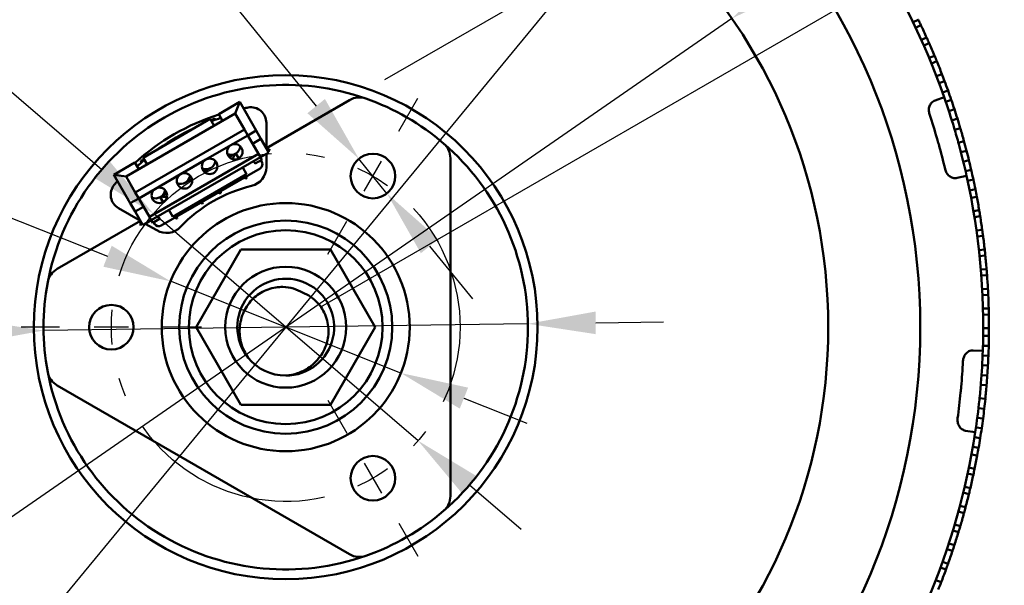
# Model space of a CAD drawing. Header units: millimetres. Extents: x 0 to 420, y 0 to 297.
# Tile 5 of 93: x 88 to 138, y 165 to 194. Entities that reach past the tile are written whole.
import ezdxf

# ---------------------------------------------------------------- set-up
doc = ezdxf.new("R2010")
doc.units = ezdxf.units.MM
doc.header["$LTSCALE"] = 0.75
doc.linetypes.add('CENTER2', pattern=[28.575, 19.05, -3.175, 3.175, -3.175])
for name, color, linetype, lineweight in [('FD_Dimensions', 7, 'Continuous', 25), ('Smart Centers', 7, 'CENTER2', 25), ('Visible', 7, 'Continuous', 50)]:
    doc.layers.add(name, color=color, linetype=linetype, lineweight=lineweight)
doc.styles.get("Standard").update_dxf_attribs({"font": 'arial.ttf'})
doc.dimstyles.new('Dim-ISO-25', dxfattribs={"dimtxt": 3.5, "dimasz": 3.5, "dimexe": 2.1, "dimexo": 2.1, "dimgap": 1.4, "dimtad": 1, "dimzin": 12, "dimdsep": 46, "dimtxsty": 'Standard', "dimcen": 0, "dimazin": 3, "dimtp": 0.1, "dimtm": 0.1, "dimtfac": 0.714286, "dimtmove": 0, "dimatfit": 3, "dimfxl": 1, "dimtzin": 12, "dimarcsym": 0})

# ---------------------------------------------------------------- blocks, each defined once
blk = doc.blocks.new('*D29')
at = {"layer": 'Defpoints', "color": 0, "transparency": 16777216}
for p in [(148.031459, 205.475953), (104.571078, 190.199045), (101.271244, 178.47893)]:
    blk.add_point(p, dxfattribs=at)
at = {"layer": 'FD_Dimensions', "color": 0, "lineweight": -2, "transparency": 16777216}
for p, q in [((142.031459, 215.868258), (140.281459, 218.899347)), ((106.389731, 191.249045), (145.600112, 213.887169)), ((143.781459, 212.837169), (148.031459, 205.475953)), ((103.089897, 179.52893), (149.850112, 206.525953)), ((149.781459, 202.444864), (156.133028, 191.443624))]:
    blk.add_line(p, q, dxfattribs=at)
at = {"layer": 'FD_Dimensions', "color": 0, "transparency": 16777216}
for points in [[(142.53664, 216.159925), (141.526277, 215.576591), (143.781459, 212.837169)], [(150.28664, 202.736531), (149.276277, 202.153198), (148.031459, 205.475953)]]:
    blk.add_solid(points, dxfattribs=at)
at = {"layer": 'FD_Dimensions', "color": 0, "transparency": 16777216, "insert": (156.592271, 197.022203), "char_height": 3.5, "attachment_point": 5, "rotation": 300.0000116}
blk.add_mtext('8.5', dxfattribs=at)
blk = doc.blocks.new('*D30')
at = {"layer": 'Defpoints', "color": 0, "transparency": 16777216}
for p in [(122.10709, 203.746103), (80.435397, 153.211758)]:
    blk.add_point(p, dxfattribs=at)
at = {"layer": 'FD_Dimensions', "color": 0, "lineweight": -2, "transparency": 16777216}
for p, q in [((124.333822, 206.446411), (126.560554, 209.14672)), ((122.10709, 203.746103), (80.435397, 153.211758)), ((65.977133, 135.678541), (78.208665, 150.51145))]:
    blk.add_line(p, q, dxfattribs=at)
at = {"layer": 'FD_Dimensions', "color": 0, "transparency": 16777216}
for points in [[(123.883771, 206.817533), (124.783873, 206.075289), (122.10709, 203.746103)], [(77.758614, 150.882572), (78.658716, 150.140328), (80.435397, 153.211758)]]:
    blk.add_solid(points, dxfattribs=at)
at = {"layer": 'FD_Dimensions', "color": 0, "transparency": 16777216, "insert": (68.445185, 143.834719), "char_height": 3.5, "attachment_point": 5, "rotation": 50.4902973}
blk.add_mtext('∅65.5', dxfattribs=at)
blk = doc.blocks.new('*D31')
at = {"layer": 'Defpoints', "color": 0, "transparency": 16777216}
for p in [(124.299157, 194.407371), (78.24333, 162.55049)]:
    blk.add_point(p, dxfattribs=at)
at = {"layer": 'FD_Dimensions', "color": 0, "lineweight": -2, "transparency": 16777216}
for p, q in [((127.177646, 196.398426), (130.056135, 198.389481)), ((124.299157, 194.407371), (78.24333, 162.55049)), ((58.015609, 148.558947), (75.364841, 160.559435))]:
    blk.add_line(p, q, dxfattribs=at)
at = {"layer": 'FD_Dimensions', "color": 0, "transparency": 16777216}
for points in [[(126.845803, 196.878174), (127.509488, 195.918678), (124.299157, 194.407371)], [(75.032999, 161.039183), (75.696684, 160.079687), (78.24333, 162.55049)]]:
    blk.add_solid(points, dxfattribs=at)
at = {"layer": 'FD_Dimensions', "color": 0, "transparency": 16777216, "insert": (60.924901, 154.565459), "char_height": 3.5, "attachment_point": 5, "rotation": 34.6716864}
blk.add_mtext('∅56', dxfattribs=at)
blk = doc.blocks.new('*D32')
at = {"layer": 'Defpoints', "color": 0, "transparency": 16777216}
for p in [(113.770035, 178.652757), (88.772452, 178.305104)]:
    blk.add_point(p, dxfattribs=at)
at = {"layer": 'FD_Dimensions', "color": 0, "lineweight": -2, "transparency": 16777216}
for p, q in [((113.770035, 178.652757), (88.772452, 178.305104)), ((117.269696, 178.701429), (120.769358, 178.7501)), ((51.289344, 177.783809), (85.272791, 178.256432))]:
    blk.add_line(p, q, dxfattribs=at)
blk.add_arc((101.271244, 178.47893), 12.5, 171.171097, 301.080016, dxfattribs=at)
at = {"layer": 'FD_Dimensions', "color": 0, "transparency": 16777216}
for points in [[(117.261584, 179.284705), (117.277808, 178.118152), (113.770035, 178.652757)], [(85.264679, 178.839709), (85.280903, 177.673155), (88.772452, 178.305104)]]:
    blk.add_solid(points, dxfattribs=at)
at = {"layer": 'FD_Dimensions', "color": 0, "transparency": 16777216, "insert": (57.067044, 181.14937), "char_height": 3.5, "attachment_point": 5, "rotation": 0.796781}
blk.add_mtext('∅25', dxfattribs=at)
blk = doc.blocks.new('*U10')
at = {"layer": 'Smart Centers', "color": 0, "ltscale": 0.75, "transparency": 16777216}
for p, q in [((-11.678906, 0), (-13.65, 0)), ((-4.35, 0), (-6.321094, 0))]:
    blk.add_line(p, q, dxfattribs=at)
at = {"layer": 'Smart Centers', "color": 0, "linetype": 'Continuous', "ltscale": 0.75, "transparency": 16777216}
blk.add_line((-8.107031, 0), (-9.892969, 0), dxfattribs=at)
at = {"layer": 'Smart Centers', "color": 0, "linetype": 'Continuous', "ltscale": 0.75, "transparency": 16777216, "extrusion": (0, 0, -1)}
blk.add_arc((0, 0), 9, 354.31285, 5.68715, dxfattribs=at)
blk = doc.blocks.new('*U11')
at = {"layer": 'Smart Centers', "color": 0, "ltscale": 0.75, "transparency": 16777216}
for p, q in [((5.839453, 10.11423), (6.825, 11.821247)), ((2.175, 3.767211), (3.160547, 5.474228))]:
    blk.add_line(p, q, dxfattribs=at)
at = {"layer": 'Smart Centers', "color": 0, "linetype": 'Continuous', "ltscale": 0.75, "transparency": 16777216}
blk.add_line((4.053516, 7.020895), (4.946484, 8.567562), dxfattribs=at)
at = {"layer": 'Smart Centers', "color": 0, "linetype": 'Continuous', "ltscale": 0.75, "transparency": 16777216, "extrusion": (0, 0, -1)}
blk.add_arc((0, 0), 9, 114.31285, 125.68715, dxfattribs=at)
blk = doc.blocks.new('*U12')
at = {"layer": 'Smart Centers', "color": 0, "ltscale": 0.75, "transparency": 16777216}
for p, q in [((2.175, -3.767211), (3.160547, -5.474228)), ((5.839453, -10.11423), (6.825, -11.821247))]:
    blk.add_line(p, q, dxfattribs=at)
at = {"layer": 'Smart Centers', "color": 0, "linetype": 'Continuous', "ltscale": 0.75, "transparency": 16777216}
blk.add_line((4.053516, -7.020895), (4.946484, -8.567562), dxfattribs=at)
at = {"layer": 'Smart Centers', "color": 0, "linetype": 'Continuous', "ltscale": 0.75, "transparency": 16777216, "extrusion": (0, 0, -1)}
blk.add_arc((0, 0), 9, 234.31285, 245.68715, dxfattribs=at)
blk = doc.blocks.new('*U13')
at = {"layer": 'Smart Centers', "color": 0, "ltscale": 0.75, "transparency": 16777216, "extrusion": (0, 0, -1)}
for start, end in [(17.118, 102.882), (137.118, 222.882), (257.118, 342.882)]:
    blk.add_arc((0, 0), 9, start, end, dxfattribs=at)
at = {"layer": 'Smart Centers', "color": 0, "ltscale": 0.75, "transparency": 16777216}
for name in ['*U11', '*U10', '*U12']:
    blk.add_blockref(name, (0, 0), dxfattribs=at)
blk = doc.blocks.new('*D33')
at = {"layer": 'Defpoints', "color": 0, "transparency": 16777216}
for p in [(94.439894, 184.338339), (108.102593, 172.619522)]:
    blk.add_point(p, dxfattribs=at)
at = {"layer": 'FD_Dimensions', "color": 0, "lineweight": -2, "transparency": 16777216}
for p, q in [((64.160704, 210.309508), (91.783258, 186.616997)), ((108.102593, 172.619522), (94.439894, 184.338339)), ((110.759229, 170.340864), (113.415865, 168.062205))]:
    blk.add_line(p, q, dxfattribs=at)
at = {"layer": 'FD_Dimensions', "color": 0, "transparency": 16777216}
for points in [[(92.163035, 187.05977), (91.403482, 186.174225), (94.439894, 184.338339)], [(111.139005, 170.783636), (110.379452, 169.898091), (108.102593, 172.619522)]]:
    blk.add_solid(points, dxfattribs=at)
at = {"layer": 'FD_Dimensions', "color": 0, "transparency": 16777216, "insert": (70.712667, 209.017434), "char_height": 3.5, "attachment_point": 5, "rotation": 319.3795582}
blk.add_mtext('∅18', dxfattribs=at)
blk = doc.blocks.new('*D34')
at = {"layer": 'Defpoints', "color": 0, "transparency": 16777216}
for p in [(105.047016, 187.166465), (106.495471, 185.379854)]:
    blk.add_point(p, dxfattribs=at)
at = {"layer": 'FD_Dimensions', "color": 0, "lineweight": -2, "transparency": 16777216}
for p, q in [((77.922541, 220.623431), (102.842846, 189.885221)), ((106.495471, 185.379854), (105.047016, 187.166465)), ((108.699641, 182.661097), (110.90381, 179.942341))]:
    blk.add_line(p, q, dxfattribs=at)
at = {"layer": 'FD_Dimensions', "color": 0, "transparency": 16777216}
for points in [[(103.295972, 190.252583), (102.38972, 189.517859), (105.047016, 187.166465)], [(109.152767, 183.028459), (108.246515, 182.293736), (106.495471, 185.379854)]]:
    blk.add_solid(points, dxfattribs=at)
at = {"layer": 'FD_Dimensions', "color": 0, "transparency": 16777216, "insert": (84.561389, 217.65075), "char_height": 3.5, "attachment_point": 5, "rotation": 309.0326514}
blk.add_mtext('∅2.3', dxfattribs=at)
blk = doc.blocks.new('*D35')
at = {"layer": 'Defpoints', "color": 0, "transparency": 16777216}
for p in [(100.918331, 214.777215), (146.788597, 142.619762), (101.624159, 142.180646)]:
    blk.add_point(p, dxfattribs=at)
at = {"layer": 'FD_Dimensions', "color": 0, "lineweight": -2, "transparency": 16777216}
for p, q in [((103.018232, 214.797631), (148.182669, 215.236748)), ((146.116796, 211.716497), (146.754569, 146.119597)), ((103.72406, 142.201063), (148.888498, 142.640179))]:
    blk.add_line(p, q, dxfattribs=at)
at = {"layer": 'FD_Dimensions', "color": 0, "transparency": 16777216}
for points in [[(146.700102, 211.722168), (145.53349, 211.710825), (146.082769, 215.216331)], [(147.337875, 146.125268), (146.171264, 146.113926), (146.788597, 142.619762)]]:
    blk.add_solid(points, dxfattribs=at)
at = {"layer": 'FD_Dimensions', "color": 0, "transparency": 16777216, "insert": (149.622538, 178.949031), "char_height": 3.5, "attachment_point": 5, "rotation": 270.5570382}
blk.add_mtext('72.6', dxfattribs=at)
blk = doc.blocks.new('*D43')
at = {"layer": 'Defpoints', "color": 0, "transparency": 16777216}
for p in [(95.324915, 180.845611), (107.217572, 176.11225)]:
    blk.add_point(p, dxfattribs=at)
at = {"layer": 'FD_Dimensions', "color": 0, "lineweight": -2, "transparency": 16777216}
for p, q in [((48.457658, 199.499108), (92.073017, 182.139889)), ((107.217572, 176.11225), (95.324915, 180.845611)), ((110.46947, 174.817972), (113.721369, 173.523693))]:
    blk.add_line(p, q, dxfattribs=at)
at = {"layer": 'FD_Dimensions', "color": 0, "transparency": 16777216}
for points in [[(92.28873, 182.681872), (91.857303, 181.597906), (95.324915, 180.845611)], [(110.685184, 175.359955), (110.253757, 174.275988), (107.217572, 176.11225)]]:
    blk.add_solid(points, dxfattribs=at)
at = {"layer": 'FD_Dimensions', "color": 0, "transparency": 16777216, "insert": (56.968976, 199.647053), "char_height": 3.5, "attachment_point": 5, "rotation": 338.2970916}
blk.add_mtext('∅12.8', dxfattribs=at)

msp = doc.modelspace()

# ---------------------------------------------------------------- linework, layer by layer
at = {"layer": 'Visible', "extrusion": (0, 1, 0)}
for p, q in [((133.921, 194.343), (133.651, 194.212)), ((133.786, 193.931), (134.057, 194.06)), ((134.354, 193.42), (134.08, 193.297)), ((134.207, 193.013), (134.481, 193.134)), ((134.76, 192.486), (134.483, 192.37)), ((134.602, 192.083), (134.88, 192.197)), ((135.14, 191.541), (134.86, 191.433)), ((135, 191.063), (135.281, 191.167)), ((135.174, 190.588), (135.456, 190.689)), ((97.811, 189.472), (98.894, 190.097)), ((98.894, 190.097), (98.661, 189.5)), ((98.894, 190.097), (99.744, 188.624)), ((100.271, 187.717), (104.571, 190.199)), ((134.786, 190.176), (135.26, 190.342)), ((135.34, 190.111), (135.624, 190.208)), ((135.5, 189.632), (135.785, 189.725)), ((93.032, 186.25), (98.661, 189.5)), ((93.914, 187.222), (97.378, 189.222)), ((97.378, 189.222), (97.578, 188.875)), ((97.51, 189.234), (97.529, 189.238)), ((97.51, 189.234), (97.529, 189.141)), ((97.637, 189.21), (97.529, 189.238)), ((97.644, 189.181), (97.637, 189.21)), ((97.811, 189.472), (98.011, 189.125)), ((98.661, 189.5), (99.136, 188.678)), ((135.653, 189.15), (135.94, 189.239)), ((93.507, 185.428), (99.136, 188.678)), ((99.136, 188.678), (99.311, 188.374)), ((99.744, 188.624), (99.311, 188.374)), ((99.994, 188.191), (99.744, 188.624)), ((100.271, 189.026), (100.271, 187.717)), ((135.8, 188.667), (136.087, 188.752)), ((98.445, 187.874), (99.311, 188.374)), ((99.311, 188.374), (99.861, 187.422)), ((99.994, 188.191), (99.561, 187.941)), ((99.994, 188.191), (100.394, 187.499)), ((136.28, 188.073), (135.991, 187.994)), ((97.146, 187.124), (98.445, 187.874)), ((100.271, 187.711), (100.271, 187.717)), ((100.271, 187.717), (100.471, 187.601)), ((136.412, 187.581), (136.121, 187.506)), ((93.791, 187.062), (93.838, 187.114)), ((93.791, 187.062), (93.824, 186.978)), ((93.838, 187.114), (93.908, 187.051)), ((93.914, 187.222), (94.114, 186.875)), ((94.232, 184.172), (99.861, 187.422)), ((94.332, 183.999), (99.961, 187.249)), ((95.847, 186.374), (97.146, 187.124)), ((98.845, 187.182), (98.695, 187.441)), ((99.614, 187.049), (99.69, 186.918)), ((100.036, 187.118), (99.69, 186.918)), ((99.861, 187.422), (99.961, 187.249)), ((100.394, 187.499), (99.961, 187.249)), ((99.961, 187.249), (100.036, 187.118)), ((100.038, 187.005), (99.988, 187.091)), ((100.271, 186.74), (100.271, 187.428)), ((109.771, 187.197), (109.771, 169.761)), ((136.536, 187.087), (136.244, 187.016)), ((92.399, 186.347), (93.481, 186.972)), ((93.481, 186.972), (93.681, 186.625)), ((94.846, 183.718), (99.947, 186.663)), ((99.249, 186.376), (99.049, 186.722)), ((136.653, 186.591), (136.361, 186.524)), ((92.399, 186.347), (93.249, 184.874)), ((93.032, 186.25), (92.399, 186.347)), ((93.032, 186.25), (93.507, 185.428)), ((94.548, 185.624), (95.847, 186.374)), ((99.249, 186.376), (95.444, 184.179)), ((99.144, 186.194), (99.141, 186.198)), ((99.215, 186.131), (99.144, 186.194)), ((99.262, 186.184), (99.215, 186.131)), ((99.262, 186.184), (99.235, 186.252)), ((135.924, 186.177), (136.415, 186.286)), ((136.764, 186.094), (136.47, 186.031)), ((93.682, 185.124), (94.548, 185.624)), ((136.867, 185.595), (136.573, 185.536)), ((93.249, 184.874), (93.682, 185.124)), ((93.507, 185.428), (93.682, 185.124)), ((93.682, 185.124), (94.232, 184.172)), ((94.798, 185.191), (94.948, 184.932)), ((97.794, 185.42), (97.796, 185.41)), ((97.796, 185.41), (97.904, 185.381)), ((97.904, 185.484), (97.905, 185.479)), ((97.924, 185.385), (97.904, 185.381)), ((97.924, 185.385), (97.905, 185.479)), ((136.648, 185.148), (136.943, 185.203)), ((93.771, 183.964), (92.637, 184.619)), ((93.499, 184.441), (93.249, 184.874)), ((93.499, 184.441), (93.932, 184.691)), ((95.444, 184.179), (95.244, 184.525)), ((96.959, 184.84), (96.892, 184.899)), ((97.005, 184.892), (96.959, 184.84)), ((97.005, 184.892), (96.982, 184.951)), ((137.067, 184.509), (136.771, 184.459)), ((93.499, 184.441), (93.899, 183.749)), ((94.332, 183.999), (93.899, 183.749)), ((94.232, 184.172), (94.332, 183.999)), ((94.332, 183.999), (94.407, 183.868)), ((94.407, 183.868), (94.753, 184.068)), ((94.678, 184.199), (94.753, 184.068)), ((95.54, 184.119), (95.647, 184.09)), ((95.667, 184.094), (95.647, 184.09)), ((95.667, 184.094), (95.649, 184.182)), ((136.821, 184.152), (137.118, 184.2)), ((89.471, 181.481), (93.771, 183.964)), ((93.771, 183.964), (93.776, 183.961)), ((93.771, 183.733), (93.771, 183.964)), ((94.021, 183.819), (94.617, 183.476)), ((94.454, 183.896), (94.504, 183.81)), ((137.222, 183.502), (136.925, 183.46)), ((136.967, 183.152), (137.264, 183.191)), ((98.962, 182.479), (96.652, 178.479)), ((103.581, 182.479), (98.962, 182.479)), ((105.89, 178.479), (103.581, 182.479)), ((137.349, 182.491), (137.051, 182.458)), ((137.084, 182.149), (137.382, 182.18)), ((137.447, 181.477), (137.148, 181.452)), ((137.173, 181.142), (137.472, 181.164)), ((137.517, 180.46), (137.218, 180.444)), ((137.233, 180.134), (137.533, 180.148)), ((137.558, 179.442), (137.259, 179.434)), ((137.265, 179.124), (137.565, 179.13)), ((96.652, 178.479), (98.962, 174.479)), ((103.581, 174.479), (105.89, 178.479)), ((137.571, 178.424), (137.271, 178.424)), ((137.268, 178.028), (137.568, 178.025)), ((137.259, 177.523), (137.558, 177.515)), ((136.748, 177.28), (137.251, 177.263)), ((137.242, 177.018), (137.541, 177.006)), ((137.218, 176.514), (137.517, 176.498)), ((137.186, 176.01), (137.486, 175.989)), ((104.571, 166.759), (89.471, 175.477)), ((137.148, 175.506), (137.447, 175.481)), ((98.962, 174.479), (103.581, 174.479)), ((137.382, 174.779), (137.084, 174.809)), ((137.327, 174.272), (137.029, 174.307)), ((137.194, 173.262), (136.898, 173.305)), ((137.264, 173.767), (136.967, 173.806)), ((136.365, 173.139), (136.862, 173.063)), ((137.118, 172.759), (136.821, 172.806)), ((137.034, 172.256), (136.738, 172.307)), ((136.668, 171.918), (136.963, 171.863)), ((136.47, 170.927), (136.764, 170.864)), ((136.828, 171.171), (136.534, 171.231)), ((136.244, 169.942), (136.536, 169.871)), ((136.609, 170.176), (136.317, 170.244)), ((136.362, 169.187), (136.072, 169.264)), ((135.991, 168.964), (136.28, 168.885)), ((136.087, 168.206), (135.8, 168.291)), ((135.71, 167.993), (135.997, 167.906)), ((135.785, 167.233), (135.5, 167.326)), ((135.403, 167.031), (135.687, 166.936)), ((135.456, 166.269), (135.174, 166.37)), ((135.068, 166.078), (135.35, 165.975)), ((135.1, 165.315), (134.821, 165.423))]:
    msp.add_line(p, q, dxfattribs=at)
at = {"layer": 'Visible', "extrusion": (0, 0, -1)}
for centre, radius in [((-101.271, 178.479), 32.75), ((-98.645, 187.528), 0.4), ((-97.346, 186.778), 0.4), ((-105.771, 186.273), 1.15), ((-96.047, 186.028), 0.4), ((-94.748, 185.278), 0.4), ((-101.271, 178.479), 5.5), ((-101.271, 178.479), 3.12), ((-92.271, 178.479), 1.15), ((-105.771, 170.685), 1.15)]:
    msp.add_circle(centre, radius, dxfattribs=at)
at = {"layer": 'Visible'}
for radius in [28, 13, 6.4, 5]:
    msp.add_circle((101.271, 178.479), radius, dxfattribs=at)
for centre, radius, start, end in [((101.271, 178.479), 36, 19.2403, 33.7009), ((101.271, 178.479), 36.3, 24.3055, 25.4192), ((101.271, 178.479), 36.3, 22.6974, 23.8111), ((101.271, 178.479), 36.3, 21.0898, 22.2035), ((101.273, 178.48), 36.298, 20.4593, 21.0896), ((101.286, 178.484), 36.284, 19.6552, 20.4596), ((101.286, 178.484), 36.284, 18.8512, 19.6556), ((105.071, 189.333), 1, 70.7057, 120), ((101.286, 178.484), 36.284, 18.0472, 18.8516), ((101.286, 178.484), 36.284, 17.2432, 18.0476), ((101.271, 178.479), 11.3, 107.2182, 109.8054), ((101.271, 178.479), 35, 16.1182, 18.3051), ((101.286, 178.484), 36.284, 16.4391, 17.2435), ((101.271, 178.479), 11.3, 114.6083, 125.3917), ((101.271, 178.479), 36, 15.1982, 16.5665), ((101.271, 178.479), 36.3, 15.3257, 16.4394), ((101.271, 178.479), 35, 15.8824, 16.1182), ((101.271, 178.479), 35, 15.6465, 15.8824), ((101.258, 178.475), 36.314, 14.5218, 15.3255), ((98.445, 187.874), 0.5, 248.6822, 351.3178), ((101.271, 178.479), 35, 13.4596, 15.6465), ((101.258, 178.476), 36.314, 13.7177, 14.5215), ((101.271, 178.479), 11.3, 130.1946, 132.7818), ((97.146, 187.124), 0.5, 248.6822, 351.3178), ((98.052, 187.528), 0.593, 320.5522, 348.0002), ((101.258, 178.476), 36.314, 12.9137, 13.7174), ((96.973, 187.024), 0.5, 276.9906, 300), ((99.271, 186.74), 1, 283.609, 0), ((99.822, 186.88), 0.25, 300, 30), ((101.258, 178.476), 36.314, 12.1097, 12.9134), ((95.847, 186.374), 0.5, 248.6822, 351.3178), ((96.02, 186.474), 0.5, 300, 323.0094), ((101.271, 178.479), 36, 358.0638, 12.5244), ((101.258, 178.476), 36.314, 11.3057, 12.1094), ((94.548, 185.624), 0.5, 248.6822, 351.3178), ((101.254, 178.476), 36.318, 10.6754, 11.3053), ((95.043, 185.788), 0.589, 251.9841, 279.647), ((101.271, 178.479), 36.3, 9.5616, 10.6753), ((101.271, 178.479), 36.3, 7.9536, 9.0673), ((94.721, 183.935), 0.25, 210, 300), ((95.117, 184.342), 1, 240, 316.391), ((101.271, 178.479), 36.3, 6.3455, 7.4592), ((101.271, 178.479), 36.3, 4.7375, 5.8512), ((89.971, 180.615), 1, 120, 169.2943), ((101.271, 178.479), 2.5, 270, 219.0752), ((101.271, 178.479), 36.3, 3.129, 4.2427), ((101.271, 178.479), 36.3, 1.521, 2.6347), ((101.271, 178.479), 36.3, 359.9133, 1.027), ((101.273, 178.479), 36.298, 359.2829, 359.9132), ((101.287, 178.479), 36.284, 358.4788, 359.2832), ((101.287, 178.478), 36.284, 357.6748, 358.4792), ((101.287, 178.478), 36.284, 356.8707, 357.6751), ((101.271, 178.479), 35, 354.9417, 357.1286), ((101.287, 178.478), 36.284, 356.0667, 356.8711), ((101.287, 178.478), 36.284, 355.2627, 356.0671), ((101.271, 178.479), 35, 354.7059, 354.9417), ((101.271, 178.479), 36, 354.0217, 355.3901), ((101.271, 178.479), 36.3, 354.1492, 355.2629), ((101.271, 178.479), 35, 352.2831, 354.4701), ((101.271, 178.479), 35, 354.4701, 354.7059), ((101.258, 178.48), 36.314, 353.3453, 354.149), ((101.258, 178.481), 36.314, 352.5413, 353.345), ((101.258, 178.481), 36.314, 351.7372, 352.541), ((101.271, 178.479), 36, 336.8874, 351.3479), ((101.258, 178.481), 36.314, 350.9332, 351.7369), ((101.258, 178.481), 36.314, 350.1292, 350.9329), ((101.271, 178.479), 36.3, 348.3852, 349.4989), ((101.254, 178.482), 36.318, 349.4989, 350.1288), ((101.271, 178.479), 36.3, 346.7771, 347.8908), ((101.271, 178.479), 36.3, 345.169, 346.2827), ((101.271, 178.479), 36.3, 343.561, 344.6747), ((101.271, 178.479), 36.3, 341.9525, 343.0663), ((101.271, 178.479), 36.3, 340.3445, 341.4582), ((101.271, 178.479), 36.3, 338.7368, 339.8505), ((101.273, 178.478), 36.298, 338.1064, 338.7367)]:
    msp.add_arc(centre, radius, start, end, dxfattribs=at)
at = {"layer": 'Visible', "extrusion": (0, 0, -1)}
for centre, radius, start, end in [((-101.271, 178.479), 12.5, 10.7057, 109.2943), ((-101.271, 178.479), 12.5, 109.2943, 130.7057), ((-101.271, 178.479), 11.5, 79.0314, 80.3154), ((-99.471, 189.026), 0.8, 80.3154, 180), ((-101.271, 178.479), 11.5, 47.4441, 72.5559), ((-101.271, 178.479), 12.5, 130.7057, 229.2943), ((-108.771, 187.197), 1, 130.7057, 180), ((-101.271, 178.479), 11.5, 39.6846, 40.9686), ((-93.037, 185.312), 0.8, 300, 39.6846), ((-101.271, 178.479), 7.5, 43.609, 76.391), ((-101.271, 178.479), 12.5, 349.2943, 10.7057), ((-101.271, 178.479), 2.5, 270, 320.9248), ((-101.271, 178.479), 12.5, 250.7057, 349.2943), ((-89.971, 176.343), 1, 300, 349.2943), ((-108.771, 169.761), 1, 180, 229.2943), ((-101.271, 178.479), 12.5, 229.2943, 250.7057), ((-105.071, 167.625), 1, 250.7057, 300)]:
    msp.add_arc(centre, radius, start, end, dxfattribs=at)
at = {"layer": 'Visible'}
for points, knots in [([(134.057, 194.06), (134.054, 194.067), (134.051, 194.073), (134.048, 194.08), (134.029, 194.119), (134.01, 194.16), (133.989, 194.202), (133.969, 194.244), (133.95, 194.284), (133.931, 194.323), (133.928, 194.33), (133.924, 194.336), (133.921, 194.343)], [0.6768298, 0.6768298, 0.6768298, 0.6768298, 0.6875, 0.6875, 0.6875, 0.75, 0.75, 0.75, 0.8125, 0.8125, 0.8125, 0.8231698, 0.8231698, 0.8231698, 0.8231698]), ([(134.481, 193.134), (134.479, 193.141), (134.476, 193.147), (134.473, 193.154), (134.455, 193.193), (134.437, 193.235), (134.418, 193.277), (134.399, 193.32), (134.38, 193.361), (134.363, 193.4), (134.36, 193.407), (134.357, 193.414), (134.354, 193.42)], [0.6768299, 0.6768299, 0.6768299, 0.6768299, 0.6875, 0.6875, 0.6875, 0.75, 0.75, 0.75, 0.8125, 0.8125, 0.8125, 0.8230471, 0.8230471, 0.8230471, 0.8230471]), ([(134.88, 192.197), (134.877, 192.203), (134.874, 192.21), (134.871, 192.216), (134.855, 192.256), (134.838, 192.298), (134.82, 192.341), (134.802, 192.384), (134.785, 192.426), (134.768, 192.466), (134.765, 192.473), (134.763, 192.479), (134.76, 192.486)], [0.6769542, 0.6769542, 0.6769542, 0.6769542, 0.6875, 0.6875, 0.6875, 0.75, 0.75, 0.75, 0.8125, 0.8125, 0.8125, 0.8230468, 0.8230468, 0.8230468, 0.8230468]), ([(134.5, 189.472), (134.479, 189.535), (134.468, 189.602), (134.465, 189.742), (134.477, 189.815), (134.524, 189.947), (134.559, 190.006), (134.631, 190.084), (134.66, 190.109), (134.721, 190.149), (134.753, 190.165), (134.786, 190.176)], [0.00000001, 0.00000001, 0.00000001, 0.00000001, 0.02005182, 0.02005182, 0.04200254, 0.04200254, 0.06242094, 0.06242094, 0.07389976, 0.07389976, 0.0845209, 0.0845209, 0.0845209, 0.0845209]), ([(98.695, 187.441), (98.695, 187.441), (98.694, 187.441), (98.692, 187.44), (98.691, 187.439), (98.685, 187.436), (98.68, 187.433), (98.658, 187.42), (98.638, 187.409), (98.565, 187.366), (98.5, 187.329), (98.409, 187.277), (98.384, 187.262), (98.359, 187.248)], [0.2475008, 0.2475008, 0.2475008, 0.2475008, 0.2710164, 0.2710164, 0.294532, 0.294532, 0.3415632, 0.3415632, 0.4356256, 0.4356256, 0.6237504, 0.6237504, 0.6976932, 0.6976932, 0.6976932, 0.6976932]), ([(97.396, 186.691), (97.396, 186.691), (97.396, 186.691), (97.395, 186.691), (97.394, 186.691), (97.393, 186.69), (97.391, 186.689), (97.384, 186.684), (97.377, 186.681), (97.352, 186.666), (97.331, 186.654), (97.266, 186.616), (97.223, 186.591), (97.223, 186.591)], [0.2497169, 0.2497169, 0.2497169, 0.2497169, 0.2731633, 0.2731633, 0.2966096, 0.2966096, 0.3435023, 0.3435023, 0.4372877, 0.4372877, 0.6248585, 0.6248585, 1, 1, 1, 1]), ([(135.924, 186.177), (135.89, 186.169), (135.855, 186.166), (135.782, 186.167), (135.744, 186.173), (135.643, 186.201), (135.582, 186.233), (135.472, 186.32), (135.423, 186.376), (135.351, 186.497), (135.326, 186.56), (135.31, 186.626)], [0, 0, 0, 0, 0.01051257, 0.01051257, 0.02187017, 0.02187017, 0.04216679, 0.04216679, 0.06399156, 0.06399156, 0.08410074, 0.08410074, 0.08410074, 0.08410074]), ([(96.097, 185.941), (96.097, 185.941), (96.097, 185.942), (96.098, 185.942), (96.098, 185.942), (96.1, 185.943), (96.102, 185.944), (96.109, 185.948), (96.116, 185.952), (96.14, 185.966), (96.162, 185.979), (96.227, 186.016), (96.27, 186.041), (96.27, 186.041)], [0.2497169, 0.2497169, 0.2497169, 0.2497169, 0.2731633, 0.2731633, 0.2966096, 0.2966096, 0.3435023, 0.3435023, 0.4372877, 0.4372877, 0.6248585, 0.6248585, 1, 1, 1, 1]), ([(94.798, 185.191), (94.798, 185.191), (94.798, 185.192), (94.8, 185.193), (94.802, 185.194), (94.807, 185.197), (94.813, 185.2), (94.834, 185.213), (94.855, 185.224), (94.928, 185.266), (94.993, 185.304), (95.083, 185.356), (95.109, 185.371), (95.133, 185.385)], [0.2475008, 0.2475008, 0.2475008, 0.2475008, 0.2710164, 0.2710164, 0.294532, 0.294532, 0.3415632, 0.3415632, 0.4356256, 0.4356256, 0.6237504, 0.6237504, 0.6976932, 0.6976932, 0.6976932, 0.6976932]), ([(137.118, 184.2), (137.117, 184.206), (137.115, 184.213), (137.109, 184.256), (137.101, 184.3), (137.085, 184.401), (137.077, 184.447), (137.069, 184.495), (137.068, 184.502), (137.067, 184.509)], [-0.07453704, -0.07453704, -0.07453704, -0.07453704, -0.07038613, -0.07038613, -0.04994259, -0.04994259, -0.03219916, -0.03219916, -0.02974874, -0.02974874, -0.02974874, -0.02974874]), ([(137.264, 183.191), (137.263, 183.198), (137.262, 183.205), (137.261, 183.213), (137.256, 183.255), (137.25, 183.3), (137.243, 183.347), (137.237, 183.393), (137.231, 183.437), (137.225, 183.48), (137.224, 183.488), (137.223, 183.495), (137.222, 183.502)], [0.6769532, 0.6769532, 0.6769532, 0.6769532, 0.6875, 0.6875, 0.6875, 0.75, 0.75, 0.75, 0.8125, 0.8125, 0.8125, 0.8231696, 0.8231696, 0.8231696, 0.8231696]), ([(137.382, 182.18), (137.381, 182.186), (137.381, 182.194), (137.38, 182.201), (137.376, 182.244), (137.371, 182.289), (137.366, 182.335), (137.361, 182.382), (137.356, 182.426), (137.351, 182.469), (137.35, 182.477), (137.35, 182.484), (137.349, 182.491)], [0.6769531, 0.6769531, 0.6769531, 0.6769531, 0.6875, 0.6875, 0.6875, 0.75, 0.75, 0.75, 0.8125, 0.8125, 0.8125, 0.8231696, 0.8231696, 0.8231696, 0.8231696]), ([(137.472, 181.164), (137.471, 181.172), (137.471, 181.179), (137.47, 181.186), (137.467, 181.229), (137.463, 181.274), (137.46, 181.321), (137.456, 181.367), (137.453, 181.412), (137.449, 181.455), (137.448, 181.463), (137.448, 181.47), (137.447, 181.477)], [0.6768298, 0.6768298, 0.6768298, 0.6768298, 0.6875, 0.6875, 0.6875, 0.75, 0.75, 0.75, 0.8125, 0.8125, 0.8125, 0.8231698, 0.8231698, 0.8231698, 0.8231698]), ([(102.136, 180.26), (101.993, 180.349), (101.839, 180.419), (101.498, 180.523), (101.314, 180.55), (101.004, 180.555), (100.881, 180.547), (100.486, 180.486), (100.222, 180.392), (99.759, 180.116), (99.561, 179.943), (99.297, 179.611), (99.221, 179.485), (99.027, 179.117), (98.939, 178.832), (98.877, 178.266), (98.894, 177.992), (99.04, 177.386), (99.186, 177.111), (99.33, 176.903)], [-0.3850726, -0.3850726, -0.3850726, -0.3850726, -0.3586841, -0.3586841, -0.3291946, -0.3291946, -0.309771, -0.309771, -0.2659114, -0.2659114, -0.2246377, -0.2246377, -0.198811, -0.198811, -0.1347879, -0.1347879, -0.0758454, -0.0758454, 0, 0, 0, 0]), ([(137.533, 180.148), (137.533, 180.155), (137.532, 180.162), (137.532, 180.169), (137.53, 180.212), (137.528, 180.258), (137.525, 180.304), (137.523, 180.351), (137.521, 180.396), (137.518, 180.439), (137.518, 180.446), (137.518, 180.453), (137.517, 180.46)], [0.6768299, 0.6768299, 0.6768299, 0.6768299, 0.6875, 0.6875, 0.6875, 0.75, 0.75, 0.75, 0.8125, 0.8125, 0.8125, 0.8230471, 0.8230471, 0.8230471, 0.8230471]), ([(101.271, 175.979), (101.481, 175.994), (101.688, 176.036), (102.069, 176.168), (102.243, 176.252), (102.659, 176.522), (102.88, 176.733), (103.199, 177.183), (103.349, 177.458), (103.484, 178.069), (103.493, 178.343), (103.408, 178.899), (103.306, 179.175), (103.082, 179.541), (103.007, 179.638), (102.824, 179.843), (102.696, 179.954), (102.426, 180.135), (102.284, 180.206), (102.136, 180.26)], [-0.5763335, -0.5763335, -0.5763335, -0.5763335, -0.5065667, -0.5065667, -0.4426982, -0.4426982, -0.3422108, -0.3422108, -0.260117, -0.260117, -0.1972553, -0.1972553, -0.129892, -0.129892, -0.0976991, -0.0976991, -0.0473082, -0.0473082, 0, 0, 0, 0]), ([(137.565, 179.13), (137.565, 179.137), (137.565, 179.144), (137.565, 179.151), (137.564, 179.194), (137.563, 179.239), (137.562, 179.286), (137.561, 179.333), (137.56, 179.378), (137.559, 179.421), (137.559, 179.428), (137.559, 179.435), (137.558, 179.442)], [0.6769542, 0.6769542, 0.6769542, 0.6769542, 0.6875, 0.6875, 0.6875, 0.75, 0.75, 0.75, 0.8125, 0.8125, 0.8125, 0.8230468, 0.8230468, 0.8230468, 0.8230468]), ([(136.227, 176.726), (136.231, 176.792), (136.244, 176.859), (136.292, 176.99), (136.329, 177.054), (136.422, 177.16), (136.475, 177.203), (136.57, 177.25), (136.606, 177.262), (136.678, 177.278), (136.713, 177.281), (136.748, 177.28)], [0.00000001, 0.00000001, 0.00000001, 0.00000001, 0.02005182, 0.02005182, 0.04200254, 0.04200254, 0.06242094, 0.06242094, 0.07389976, 0.07389976, 0.0845209, 0.0845209, 0.0845209, 0.0845209]), ([(136.365, 173.139), (136.33, 173.144), (136.296, 173.154), (136.229, 173.182), (136.196, 173.2), (136.111, 173.263), (136.066, 173.315), (135.995, 173.436), (135.97, 173.506), (135.946, 173.644), (135.945, 173.712), (135.954, 173.779)], [0, 0, 0, 0, 0.01051257, 0.01051257, 0.02187017, 0.02187017, 0.04216679, 0.04216679, 0.06399156, 0.06399156, 0.08410074, 0.08410074, 0.08410074, 0.08410074]), ([(136.764, 170.864), (136.765, 170.871), (136.766, 170.878), (136.776, 170.92), (136.785, 170.964), (136.806, 171.063), (136.815, 171.109), (136.825, 171.157), (136.827, 171.164), (136.828, 171.171)], [-0.07453704, -0.07453704, -0.07453704, -0.07453704, -0.07038613, -0.07038613, -0.04994259, -0.04994259, -0.03219916, -0.03219916, -0.02974874, -0.02974874, -0.02974874, -0.02974874]), ([(136.536, 169.871), (136.538, 169.878), (136.539, 169.885), (136.541, 169.892), (136.551, 169.934), (136.562, 169.978), (136.573, 170.023), (136.584, 170.069), (136.594, 170.112), (136.604, 170.154), (136.606, 170.162), (136.607, 170.169), (136.609, 170.176)], [0.6769532, 0.6769532, 0.6769532, 0.6769532, 0.6875, 0.6875, 0.6875, 0.75, 0.75, 0.75, 0.8125, 0.8125, 0.8125, 0.8231696, 0.8231696, 0.8231696, 0.8231696]), ([(136.28, 168.885), (136.282, 168.892), (136.284, 168.898), (136.286, 168.906), (136.297, 168.947), (136.309, 168.991), (136.321, 169.036), (136.334, 169.081), (136.345, 169.124), (136.356, 169.166), (136.358, 169.173), (136.36, 169.18), (136.362, 169.187)], [0.6769531, 0.6769531, 0.6769531, 0.6769531, 0.6875, 0.6875, 0.6875, 0.75, 0.75, 0.75, 0.8125, 0.8125, 0.8125, 0.8231696, 0.8231696, 0.8231696, 0.8231696]), ([(135.997, 167.906), (135.999, 167.913), (136.002, 167.92), (136.004, 167.927), (136.016, 167.968), (136.029, 168.011), (136.043, 168.056), (136.056, 168.101), (136.069, 168.144), (136.081, 168.185), (136.083, 168.192), (136.085, 168.199), (136.087, 168.206)], [0.6768298, 0.6768298, 0.6768298, 0.6768298, 0.6875, 0.6875, 0.6875, 0.75, 0.75, 0.75, 0.8125, 0.8125, 0.8125, 0.8231698, 0.8231698, 0.8231698, 0.8231698]), ([(135.687, 166.936), (135.689, 166.942), (135.692, 166.949), (135.694, 166.956), (135.708, 166.997), (135.722, 167.04), (135.737, 167.084), (135.751, 167.129), (135.765, 167.171), (135.779, 167.213), (135.781, 167.22), (135.783, 167.226), (135.785, 167.233)], [0.6768299, 0.6768299, 0.6768299, 0.6768299, 0.6875, 0.6875, 0.6875, 0.75, 0.75, 0.75, 0.8125, 0.8125, 0.8125, 0.8230471, 0.8230471, 0.8230471, 0.8230471]), ([(135.35, 165.975), (135.352, 165.981), (135.354, 165.988), (135.357, 165.995), (135.372, 166.035), (135.387, 166.078), (135.403, 166.122), (135.419, 166.166), (135.434, 166.208), (135.449, 166.249), (135.451, 166.256), (135.454, 166.262), (135.456, 166.269)], [0.6769542, 0.6769542, 0.6769542, 0.6769542, 0.6875, 0.6875, 0.6875, 0.75, 0.75, 0.75, 0.8125, 0.8125, 0.8125, 0.8230468, 0.8230468, 0.8230468, 0.8230468])]:
    msp.add_open_spline(points, degree=3, knots=knots, dxfattribs=at)
for points in [[(135.777, 188.744), (135.617, 189.28), (135.445, 189.813), (135.26, 190.342)], [(136.415, 186.286), (136.293, 186.832), (136.159, 187.376), (136.012, 187.917)], [(137.155, 175.586), (137.2, 176.144), (137.232, 176.703), (137.251, 177.263)], [(136.862, 173.063), (136.946, 173.617), (137.017, 174.173), (137.075, 174.729)]]:
    msp.add_open_spline(points, degree=3, dxfattribs=at)

# ---------------------------------------------------------------- block references
at = {"layer": 'Smart Centers', "ltscale": 0.75}
msp.add_blockref('*U13', (101.271, 178.479), dxfattribs=at)

# ---------------------------------------------------------------- dimensions: what is measured, and where the dimension line sits
at = {"layer": 'FD_Dimensions'}
for p1, p2, picture, middle in [((106.495, 185.38), (105.047, 187.166), '*D34', (82.01, 215.582)), ((108.103, 172.62), (94.44, 184.338), '*D33', (68.574, 206.524)), ((107.218, 176.112), (95.325, 180.846), '*D43', (55.754, 196.595)), ((124.299, 194.407), (78.243, 162.55), '*D31', (62.794, 151.864)), ((113.77, 178.653), (88.772, 178.305), '*D32', (57.113, 177.865))]:
    dim = msp.add_diameter_dim_2p(p1=p1, p2=p2, dimstyle='Dim-ISO-25', override={"dimlfac": 1}, dxfattribs=at)
    dim.commit()
    dim.dimension.update_dxf_attribs({"geometry": picture, "text_midpoint": middle, "dimtype": 163})
dim = msp.add_linear_dim(base=(148.031, 205.476), p1=(104.571, 190.199), p2=(101.271, 178.479), angle=120, dimstyle='Dim-ISO-25', override={"dimlfac": 1, "dimclrd": 0, "dimclre": 0}, dxfattribs=at)
dim.commit()
dim.dimension.update_dxf_attribs({"geometry": '*D29', "text_midpoint": (156.592, 197.022)})
dim = msp.add_aligned_dim(p1=(100.918, 214.777), p2=(101.624, 142.181), distance=45.167, dimstyle='Dim-ISO-25', override={"dimlfac": 1, "dimclrd": 0, "dimclre": 0}, dxfattribs=at)
dim.commit()
dim.dimension.update_dxf_attribs({"geometry": '*D35', "text_midpoint": (149.623, 178.949)})
dim = msp.add_diameter_dim_2p(p1=(122.107, 203.746), p2=(80.435, 153.212), dimstyle='Dim-ISO-25', override={"dimlfac": 1}, dxfattribs=at)
dim.commit()
dim.dimension.update_dxf_attribs({"geometry": '*D30', "text_midpoint": (68.445, 143.835)})

doc.saveas('drawing.dxf')
